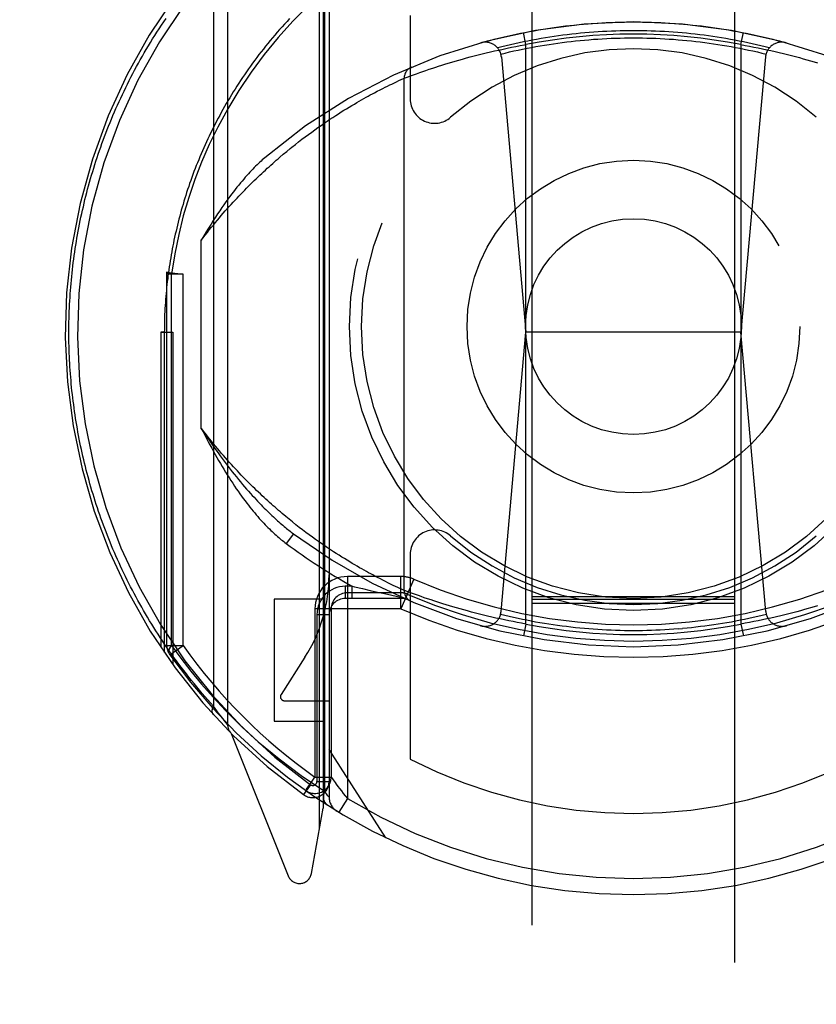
# Model space of a CAD drawing. Header units: inches. Extents: x 0 to 215, y 0 to 139.
# Tile 16 of 91: x 60.642 to 61.623, y 36.666 to 37.879. Entities that reach past the tile are written whole.
import ezdxf

# ---------------------------------------------------------------- set-up
doc = ezdxf.new("R2010")
doc.units = ezdxf.units.IN
doc.header["$LTSCALE"] = 11.835443
doc.header["$MEASUREMENT"] = 0
doc.linetypes.add('HIDDEN', pattern=[0.2, 0.1, -0.1])
doc.layers.get('0').update_dxf_attribs({"linetype": 'CONTINUOUS'})
doc.layers.add('DEFAULT_2', color=8, linetype='HIDDEN')
doc.layers.add('DIMENSIONS', color=7, linetype='CONTINUOUS')
doc.styles.get("Standard").update_dxf_attribs({"font": 'arial.ttf'})
doc.dimstyles.new('DIMSTYLE_1', dxfattribs={"dimtxt": 0.949367, "dimasz": 1.265823, "dimexe": 0.09, "dimexo": 0.07, "dimgap": 0.0375, "dimtad": 0, "dimtih": 1, "dimtoh": 1, "dimzin": 4, "dimdsep": 46, "dimtxsty": 'Standard', "dimblk": '_FILLED', "dimblk1": '_FILLED', "dimblk2": '_FILLED', "dimcen": 0.09, "dimazin": 1, "dimtfac": 1, "dimtofl": 0, "dimtmove": 0, "dimatfit": 3, "dimldrblk": '_FILLED', "dimfxl": 1, "dimtolj": 1, "dimtzin": 4, "dimarcsym": 0})

# ---------------------------------------------------------------- blocks, each defined once
blk = doc.blocks.new('_FILLED')
at = {"color": 0, "linetype": 'ByBlock'}
blk.add_solid([(0, 0), (-1, 0.2), (-1, -0.2)], dxfattribs=at)
blk = doc.blocks.new('*D13')
at = {"layer": 'DIMENSIONS', "color": 2, "linetype": 'Continuous'}
for p, q in [((60.5856, 79.2462), (58.1561, 79.2462)), ((64.2106, 79.2462), (66.7423, 79.2462))]:
    blk.add_line(p, q, dxfattribs=at)
at = {"layer": 'DIMENSIONS', "color": 2, "linetype": 'Continuous', "xscale": 1.2658227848, "yscale": 1.2658227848, "zscale": 1.2658227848}
blk.add_blockref('_FILLED', (60.5856, 79.2462), dxfattribs=at)
at = {"layer": 'DIMENSIONS', "color": 2, "linetype": 'Continuous', "xscale": 1.2658227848, "yscale": 1.2658227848, "zscale": 1.2658227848, "rotation": 180}
blk.add_blockref('_FILLED', (64.2106, 79.2462), dxfattribs=at)
at = {"layer": 'DIMENSIONS', "color": 2, "linetype": 'Continuous', "insert": (57.6814, 79.7209), "char_height": 0.94937, "width": 2.579879, "attachment_point": 3, "line_spacing_factor": 0.9}
blk.add_mtext('3.63', dxfattribs=at)

msp = doc.modelspace()

# ---------------------------------------------------------------- linework, layer by layer
at = {"layer": 'DEFAULT_2', "color": 8, "linetype": 'HIDDEN'}
for p, q in [((61.2731, 66.3518), (61.2731, 34.35)), ((61.5231, 34.35), (61.5231, 66.3518)), ((60.8981, 37.9777), (60.8981, 37.0103)), ((60.8806, 37.9547), (60.8806, 37.0333)), ((61.0156, 37.9239), (61.0156, 36.9077)), ((61.0231, 37.9241), (61.0231, 36.921)), ((61.0112, 36.8828), (61.0112, 37.9163)), ((61.0173, 37.9142), (61.0173, 36.9284)), ((61.1231, 37.8844), (61.1231, 37.7816)), ((61.2656, 37.8486), (61.2627, 37.8633)), ((61.5306, 37.8486), (61.5335, 37.8633)), ((61.2067, 37.8359), (61.2117, 37.8371)), ((61.2117, 37.8371), (61.2167, 37.8384)), ((61.2167, 37.8384), (61.2218, 37.8396)), ((61.2218, 37.8396), (61.227, 37.8408)), ((61.227, 37.8408), (61.2322, 37.8419)), ((61.2322, 37.8419), (61.2374, 37.8431)), ((61.2374, 37.8431), (61.2427, 37.8442)), ((61.2427, 37.8442), (61.248, 37.8452)), ((61.248, 37.8452), (61.2533, 37.8463)), ((61.2533, 37.8463), (61.2586, 37.8473)), ((61.2656, 37.1344), (61.2656, 37.8486)), ((61.5306, 37.8486), (61.5359, 37.8476)), ((61.5306, 37.8486), (61.5306, 37.1344)), ((61.5359, 37.8476), (61.5412, 37.8466)), ((61.5412, 37.8466), (61.5465, 37.8456)), ((61.5465, 37.8456), (61.5518, 37.8445)), ((61.5518, 37.8445), (61.5571, 37.8434)), ((61.5571, 37.8434), (61.5623, 37.8423)), ((61.5623, 37.8423), (61.5675, 37.8412)), ((61.5675, 37.8412), (61.5727, 37.84)), ((61.5727, 37.84), (61.5778, 37.8388)), ((61.5778, 37.8388), (61.5829, 37.8375)), ((61.5829, 37.8375), (61.5879, 37.8363)), ((61.1659, 37.8244), (61.17, 37.8257)), ((61.17, 37.8257), (61.1742, 37.8269)), ((61.1742, 37.8269), (61.1785, 37.8282)), ((61.1785, 37.8282), (61.183, 37.8295)), ((61.183, 37.8295), (61.1875, 37.8308)), ((61.1875, 37.8308), (61.1922, 37.8321)), ((61.1922, 37.8321), (61.1969, 37.8334)), ((61.1969, 37.8334), (61.2018, 37.8346)), ((61.2018, 37.8346), (61.2067, 37.8359)), ((61.2355, 37.8333), (61.2656, 37.494)), ((61.5608, 37.8333), (61.5306, 37.494)), ((61.5879, 37.8363), (61.5928, 37.8351)), ((61.5928, 37.8351), (61.5977, 37.8338)), ((61.5977, 37.8338), (61.6025, 37.8325)), ((61.6025, 37.8325), (61.6072, 37.8312)), ((61.6072, 37.8312), (61.6118, 37.8299)), ((61.6118, 37.8299), (61.6163, 37.8287)), ((61.6163, 37.8287), (61.6206, 37.8274)), ((61.6206, 37.8274), (61.6249, 37.8261)), ((61.1309, 37.8127), (61.1349, 37.8142)), ((61.1349, 37.8142), (61.1385, 37.8154)), ((61.1385, 37.8154), (61.1424, 37.8168)), ((61.1424, 37.8168), (61.1465, 37.8182)), ((61.1465, 37.8182), (61.151, 37.8197)), ((61.151, 37.8197), (61.1545, 37.8208)), ((61.1545, 37.8208), (61.1581, 37.822)), ((61.1581, 37.822), (61.162, 37.8232)), ((61.162, 37.8232), (61.1659, 37.8244)), ((61.1004, 37.8), (61.1035, 37.8015)), ((61.1035, 37.8015), (61.1062, 37.8028)), ((61.1062, 37.8028), (61.1092, 37.8042)), ((61.1092, 37.8042), (61.112, 37.8055)), ((61.112, 37.8055), (61.1147, 37.8067)), ((61.1147, 37.8067), (61.1155, 37.8071)), ((61.1156, 37.8071), (61.1158, 37.8072)), ((61.1156, 37.1759), (61.1156, 37.8071)), ((61.1158, 37.8072), (61.1191, 37.8084)), ((61.1191, 37.8084), (61.1226, 37.8097)), ((61.1226, 37.8097), (61.126, 37.811)), ((61.126, 37.811), (61.1273, 37.8115)), ((61.1273, 37.8115), (61.1309, 37.8127)), ((61.0765, 37.7878), (61.079, 37.7892)), ((61.079, 37.7892), (61.0825, 37.791)), ((61.0825, 37.791), (61.0859, 37.7928)), ((61.0859, 37.7928), (61.0892, 37.7945)), ((61.0892, 37.7945), (61.0923, 37.796)), ((61.0923, 37.796), (61.0951, 37.7974)), ((61.0951, 37.7974), (61.0979, 37.7988)), ((61.0979, 37.7988), (61.1004, 37.8)), ((61.0542, 37.7753), (61.0572, 37.7771)), ((61.0572, 37.7771), (61.0601, 37.7788)), ((61.0601, 37.7788), (61.063, 37.7804)), ((61.063, 37.7804), (61.0659, 37.782)), ((61.0659, 37.782), (61.0686, 37.7836)), ((61.0686, 37.7836), (61.0713, 37.785)), ((61.0713, 37.785), (61.0739, 37.7865)), ((61.0739, 37.7865), (61.0765, 37.7878)), ((61.0347, 37.7634), (61.0381, 37.7655)), ((61.0381, 37.7655), (61.0414, 37.7676)), ((61.0414, 37.7676), (61.0447, 37.7696)), ((61.0447, 37.7696), (61.0479, 37.7716)), ((61.0479, 37.7716), (61.0511, 37.7735)), ((61.0511, 37.7735), (61.0542, 37.7753)), ((61.0169, 37.7516), (61.0206, 37.7541)), ((61.0206, 37.7541), (61.0242, 37.7565)), ((61.0242, 37.7565), (61.0278, 37.7589)), ((61.0278, 37.7589), (61.0313, 37.7612)), ((61.0313, 37.7612), (61.0347, 37.7634)), ((60.9977, 37.7379), (61.0017, 37.7408)), ((61.0017, 37.7408), (61.0056, 37.7436)), ((61.0056, 37.7436), (61.0094, 37.7464)), ((61.0094, 37.7464), (61.0132, 37.749)), ((61.0132, 37.749), (61.0169, 37.7516)), ((60.9815, 37.7255), (60.9856, 37.7287)), ((60.9856, 37.7287), (60.9897, 37.7319)), ((60.9897, 37.7319), (60.9938, 37.7349)), ((60.9938, 37.7349), (60.9977, 37.7379)), ((60.9667, 37.7134), (60.971, 37.717)), ((60.9773, 37.7222), (60.9815, 37.7255)), ((60.9624, 37.7097), (60.9667, 37.7134)), ((60.8656, 37.3756), (60.8656, 37.6074)), ((60.8231, 37.5657), (60.8233, 37.5683)), ((60.8431, 37.5657), (60.8231, 37.5657)), ((60.8231, 37.1081), (60.8231, 37.5657)), ((60.8233, 37.5683), (60.8431, 37.5657)), ((60.829, 37.1081), (60.829, 37.5657)), ((60.8431, 37.1081), (60.8431, 37.5658)), ((60.8156, 37.494), (60.8306, 37.494)), ((60.82, 37.494), (60.8156, 37.494)), ((60.8156, 37.494), (60.8156, 37.1058)), ((60.82, 37.494), (60.82, 37.0993)), ((60.8306, 37.494), (60.8306, 37.0842)), ((61.235, 37.1498), (61.2656, 37.494)), ((61.5306, 37.494), (61.2656, 37.494)), ((61.5612, 37.1498), (61.5306, 37.494)), ((60.9739, 37.2636), (60.9696, 37.2671)), ((60.9781, 37.2602), (60.9739, 37.2636)), ((60.9823, 37.2569), (60.9781, 37.2602)), ((60.9864, 37.2536), (60.9823, 37.2569)), ((60.9791, 37.2458), (60.9701, 37.2337)), ((60.9905, 37.2505), (60.9864, 37.2536)), ((60.9946, 37.2474), (60.9905, 37.2505)), ((60.9986, 37.2445), (60.9946, 37.2474)), ((61.0025, 37.2416), (60.9986, 37.2445)), ((61.0064, 37.2388), (61.0025, 37.2416)), ((61.0102, 37.2361), (61.0064, 37.2388)), ((61.014, 37.2334), (61.0102, 37.2361)), ((61.0177, 37.2309), (61.014, 37.2334)), ((61.0213, 37.2284), (61.0177, 37.2309)), ((61.025, 37.226), (61.0213, 37.2284)), ((61.0285, 37.2236), (61.025, 37.226)), ((61.032, 37.2214), (61.0285, 37.2236)), ((61.0354, 37.2192), (61.032, 37.2214)), ((61.0388, 37.217), (61.0354, 37.2192)), ((61.1231, 37.2204), (61.1231, 36.9677)), ((61.0421, 37.215), (61.0388, 37.217)), ((61.0454, 37.213), (61.0421, 37.215)), ((61.0486, 37.211), (61.0454, 37.213)), ((61.0517, 37.2092), (61.0486, 37.211)), ((61.0548, 37.2073), (61.0517, 37.2092)), ((61.0578, 37.2056), (61.0548, 37.2073)), ((61.0607, 37.2039), (61.0578, 37.2056)), ((61.0636, 37.2023), (61.0607, 37.2039)), ((61.0664, 37.2007), (61.0636, 37.2023)), ((61.0691, 37.1992), (61.0664, 37.2007)), ((61.0718, 37.1977), (61.0691, 37.1992)), ((61.0744, 37.1963), (61.0718, 37.1977)), ((61.0769, 37.1949), (61.0744, 37.1963)), ((61.0794, 37.1936), (61.0769, 37.1949)), ((61.1114, 37.193), (61.0456, 37.193)), ((61.0456, 37.193), (61.0456, 36.9195)), ((61.0829, 37.1918), (61.0794, 37.1936)), ((61.0863, 37.19), (61.0829, 37.1918)), ((61.0895, 37.1884), (61.0863, 37.19)), ((61.0925, 37.1868), (61.0895, 37.1884)), ((61.0954, 37.1854), (61.0925, 37.1868)), ((61.0981, 37.1841), (61.0954, 37.1854)), ((61.105, 37.1808), (61.1021, 37.1821)), ((61.1114, 37.153), (61.1114, 37.193)), ((61.1274, 37.1897), (61.1114, 37.153)), ((61.0517, 37.181), (61.0431, 37.181)), ((61.0431, 37.181), (61.0431, 37.166)), ((61.1114, 37.173), (61.0456, 37.173)), ((61.0517, 37.181), (61.0544, 37.1804)), ((61.0517, 37.166), (61.0517, 37.181)), ((61.0544, 37.1804), (61.0642, 37.1781)), ((61.0642, 37.1781), (61.0739, 37.1758)), ((61.0739, 37.1758), (61.0828, 37.1738)), ((61.0828, 37.1738), (61.0914, 37.1719)), ((61.0914, 37.1719), (61.1002, 37.17)), ((61.1002, 37.17), (61.1127, 37.1673)), ((61.1076, 37.1796), (61.105, 37.1808)), ((61.1103, 37.1783), (61.1076, 37.1796)), ((61.1131, 37.177), (61.1103, 37.1783)), ((61.1156, 37.1759), (61.1131, 37.177)), ((61.1157, 37.1759), (61.1156, 37.1759)), ((61.1156, 37.1759), (61.1156, 37.1759)), ((61.1159, 37.1758), (61.1157, 37.1759)), ((61.1191, 37.1746), (61.1159, 37.1758)), ((61.1226, 37.1733), (61.1191, 37.1746)), ((61.126, 37.172), (61.1226, 37.1733)), ((61.1294, 37.1708), (61.126, 37.172)), ((61.1332, 37.1694), (61.1294, 37.1708)), ((61.0156, 37.1649), (60.9556, 37.1649)), ((60.9556, 37.1649), (60.9556, 37.0149)), ((61.1156, 37.166), (61.0431, 37.166)), ((61.1367, 37.1682), (61.1332, 37.1694)), ((61.1404, 37.1669), (61.1367, 37.1682)), ((61.1444, 37.1655), (61.1404, 37.1669)), ((61.1487, 37.1641), (61.1444, 37.1655)), ((61.1521, 37.1629), (61.1487, 37.1641)), ((61.1557, 37.1618), (61.1521, 37.1629)), ((61.1594, 37.1606), (61.1557, 37.1618)), ((61.1633, 37.1594), (61.1594, 37.1606)), ((61.1672, 37.1581), (61.1633, 37.1594)), ((61.1714, 37.1569), (61.1672, 37.1581)), ((61.2731, 37.1682), (61.5231, 37.1682)), ((61.2731, 37.165), (61.5231, 37.165)), ((61.2731, 37.16), (61.5231, 37.16)), ((61.1114, 37.153), (61.0056, 37.153)), ((61.0056, 37.153), (61.0056, 36.9457)), ((61.0081, 37.146), (61.0231, 37.146)), ((61.0081, 37.146), (61.0081, 36.9405)), ((61.0256, 37.153), (61.0256, 36.9457)), ((61.1756, 37.1556), (61.1714, 37.1569)), ((61.18, 37.1543), (61.1756, 37.1556)), ((61.1845, 37.1531), (61.18, 37.1543)), ((61.1891, 37.1518), (61.1845, 37.1531)), ((61.1938, 37.1505), (61.1891, 37.1518)), ((61.1986, 37.1492), (61.1938, 37.1505)), ((61.2034, 37.1479), (61.1986, 37.1492)), ((61.2084, 37.1467), (61.2034, 37.1479)), ((61.2134, 37.1454), (61.2084, 37.1467)), ((61.2184, 37.1442), (61.2134, 37.1454)), ((61.5846, 37.1459), (61.5795, 37.1446)), ((61.5896, 37.1471), (61.5846, 37.1459)), ((61.5945, 37.1484), (61.5896, 37.1471)), ((61.5993, 37.1496), (61.5945, 37.1484)), ((61.6041, 37.1509), (61.5993, 37.1496)), ((61.6087, 37.1522), (61.6041, 37.1509)), ((61.6133, 37.1535), (61.6087, 37.1522)), ((61.6163, 37.1543), (61.6133, 37.1535)), ((61.6206, 37.1556), (61.6163, 37.1543)), ((61.6249, 37.1569), (61.6206, 37.1556)), ((61.2236, 37.143), (61.2184, 37.1442)), ((61.2287, 37.1418), (61.2236, 37.143)), ((61.2339, 37.1407), (61.2287, 37.1418)), ((61.2392, 37.1396), (61.2339, 37.1407)), ((61.2444, 37.1385), (61.2392, 37.1396)), ((61.2497, 37.1374), (61.2444, 37.1385)), ((61.255, 37.1364), (61.2497, 37.1374)), ((61.2603, 37.1354), (61.255, 37.1364)), ((61.2656, 37.1344), (61.2603, 37.1354)), ((61.2656, 37.1344), (61.2627, 37.1197)), ((61.5359, 37.1354), (61.5306, 37.1344)), ((61.5306, 37.1344), (61.5335, 37.1197)), ((61.5412, 37.1364), (61.5359, 37.1354)), ((61.5465, 37.1374), (61.5412, 37.1364)), ((61.5518, 37.1385), (61.5465, 37.1374)), ((61.5571, 37.1396), (61.5518, 37.1385)), ((61.5623, 37.1407), (61.5571, 37.1396)), ((61.5675, 37.1418), (61.5623, 37.1407)), ((61.5727, 37.143), (61.5675, 37.1418)), ((61.4532, 37.1284), (61.4587, 37.1288)), ((60.8231, 37.1081), (60.8431, 37.1081)), ((60.8268, 37.0965), (60.8431, 37.1081)), ((60.9934, 37.0935), (60.9639, 37.0476)), ((60.9681, 37.0399), (61.0231, 37.0399)), ((60.8828, 37.0303), (60.8806, 37.0333)), ((60.8848, 37.0276), (60.8828, 37.0303)), ((60.8866, 37.0251), (60.8848, 37.0276)), ((60.8887, 37.0223), (60.8866, 37.0251)), ((60.8906, 37.0199), (60.8887, 37.0223)), ((60.8925, 37.0174), (60.8906, 37.0199)), ((60.8944, 37.015), (60.8925, 37.0174)), ((60.8962, 37.0127), (60.8944, 37.015)), ((60.898, 37.0105), (60.8962, 37.0127)), ((60.9556, 37.0149), (61.0156, 37.0149)), ((60.8981, 37.0103), (60.898, 37.0105)), ((60.9025, 36.9997), (60.9727, 36.8242)), ((61.0931, 36.8709), (61.0231, 36.9799)), ((60.9952, 36.931), (61.0022, 36.9409)), ((61.0056, 36.9457), (61.0256, 36.9457)), ((61.0081, 36.9405), (61.0231, 36.9405)), ((61.028, 36.9424), (61.0305, 36.939)), ((61.0002, 36.9364), (60.9915, 36.9242)), ((60.9941, 36.9294), (60.9986, 36.9262)), ((61.0199, 36.925), (61.0173, 36.9284)), ((61.0217, 36.9228), (61.0199, 36.925)), ((61.0228, 36.9214), (61.0217, 36.9228)), ((61.0456, 36.9195), (61.0353, 36.9024)), ((61.0014, 36.8271), (61.0156, 36.9077))]:
    msp.add_line(p, q, dxfattribs=at)
for points in [[(61.0173, 37.9142), (60.9975, 37.8962), (60.9785, 37.8773), (60.9604, 37.8573), (60.9432, 37.8364), (60.9269, 37.8145), (60.9118, 37.7921), (60.8982, 37.7696), (60.8859, 37.747)], [(60.7025, 37.494), (60.7025, 37.4983), (60.7026, 37.5026), (60.7026, 37.5069), (60.7027, 37.5111), (60.7029, 37.5154), (60.703, 37.5197), (60.7032, 37.524), (60.7034, 37.5283), (60.7036, 37.5326), (60.7039, 37.5369), (60.7042, 37.5412), (60.7045, 37.5455), (60.7048, 37.5498), (60.7052, 37.5541), (60.7056, 37.5584), (60.706, 37.5627), (60.7064, 37.567), (60.7069, 37.5713), (60.7074, 37.5756), (60.7079, 37.5799), (60.7085, 37.5842), (60.7091, 37.5885), (60.7097, 37.5928), (60.7103, 37.5971), (60.711, 37.6014), (60.7117, 37.6057), (60.7124, 37.61), (60.7132, 37.6143), (60.714, 37.6186), (60.7148, 37.6229), (60.7156, 37.6273), (60.7165, 37.6316), (60.7174, 37.6359), (60.7183, 37.6402), (60.7193, 37.6445), (60.7203, 37.6488), (60.7213, 37.6531), (60.7223, 37.6575), (60.7234, 37.6618), (60.7245, 37.6661), (60.7256, 37.6704), (60.7268, 37.6747), (60.728, 37.679), (60.7292, 37.6834), (60.7305, 37.6877), (60.7318, 37.692), (60.7331, 37.6963), (60.7344, 37.7007), (60.7358, 37.705), (60.7372, 37.7093), (60.7387, 37.7136), (60.7402, 37.718), (60.7417, 37.7223), (60.7432, 37.7266), (60.7448, 37.7309), (60.7464, 37.7352), (60.7481, 37.7396), (60.7497, 37.7439), (60.7514, 37.7482), (60.7532, 37.7525), (60.755, 37.7568), (60.7568, 37.7612), (60.7586, 37.7655), (60.7605, 37.7698), (60.7624, 37.7741), (60.7644, 37.7784), (60.7663, 37.7827), (60.7684, 37.787), (60.7704, 37.7913), (60.7725, 37.7956), (60.7746, 37.7999), (60.7768, 37.8042), (60.779, 37.8085), (60.7812, 37.8128), (60.7835, 37.8171), (60.7858, 37.8214), (60.7882, 37.8256), (60.7905, 37.8299), (60.793, 37.8342), (60.7954, 37.8385), (60.7979, 37.8427), (60.8005, 37.847), (60.803, 37.8512), (60.8057, 37.8555), (60.8083, 37.8597), (60.811, 37.8639), (60.8137, 37.8681), (60.8165, 37.8724), (60.8193, 37.8766), (60.8222, 37.8808)], [(60.9744, 37.8806), (60.9713, 37.8772), (60.9682, 37.8739), (60.9651, 37.8705), (60.9621, 37.8671), (60.9592, 37.8637), (60.9562, 37.8603), (60.9533, 37.8569), (60.9505, 37.8535), (60.9476, 37.85), (60.9448, 37.8466), (60.9421, 37.8431), (60.9394, 37.8396), (60.9367, 37.8362), (60.934, 37.8327), (60.9314, 37.8292), (60.9288, 37.8257), (60.9263, 37.8221), (60.9238, 37.8186), (60.9213, 37.8151), (60.9189, 37.8115), (60.9165, 37.808), (60.9141, 37.8044), (60.9118, 37.8009), (60.9095, 37.7973), (60.9072, 37.7937), (60.905, 37.7902), (60.9028, 37.7866), (60.9006, 37.783), (60.8985, 37.7794), (60.8964, 37.7758), (60.8943, 37.7722), (60.8923, 37.7686), (60.8902, 37.765), (60.8883, 37.7613), (60.8863, 37.7577), (60.8844, 37.7541), (60.8826, 37.7505), (60.8807, 37.7468), (60.8789, 37.7432), (60.8771, 37.7396), (60.8754, 37.7359), (60.8736, 37.7323), (60.8719, 37.7286), (60.8703, 37.725), (60.8686, 37.7213), (60.867, 37.7177), (60.8655, 37.714), (60.8639, 37.7104), (60.8624, 37.7067), (60.8609, 37.703), (60.8595, 37.6994), (60.858, 37.6957), (60.8566, 37.6921), (60.8553, 37.6884), (60.8539, 37.6847), (60.8526, 37.6811), (60.8513, 37.6774), (60.8501, 37.6737), (60.8488, 37.6701), (60.8476, 37.6664), (60.8465, 37.6627), (60.8453, 37.6591), (60.8442, 37.6554), (60.8431, 37.6517), (60.842, 37.6481), (60.841, 37.6444), (60.84, 37.6407), (60.839, 37.6371), (60.838, 37.6334), (60.8371, 37.6297), (60.8362, 37.6261), (60.8353, 37.6224), (60.8345, 37.6187), (60.8336, 37.615), (60.8328, 37.6114), (60.832, 37.6077), (60.8313, 37.604), (60.8306, 37.6004), (60.8299, 37.5967), (60.8292, 37.593), (60.8285, 37.5894), (60.8279, 37.5857), (60.8273, 37.582), (60.8267, 37.5784), (60.8262, 37.5747), (60.8256, 37.571), (60.8251, 37.5674), (60.8246, 37.5637), (60.8242, 37.56), (60.8237, 37.5564), (60.8233, 37.5527), (60.8229, 37.549), (60.8226, 37.5454), (60.8222, 37.5417), (60.8219, 37.538), (60.8216, 37.5344), (60.8214, 37.5307), (60.8211, 37.527), (60.8209, 37.5234), (60.8207, 37.5197), (60.8205, 37.516), (60.8204, 37.5124), (60.8203, 37.5087), (60.8202, 37.505), (60.8201, 37.5013), (60.8201, 37.4976), (60.82, 37.494)], [(61.2102, 37.8508), (61.2156, 37.8523), (61.221, 37.8537), (61.2264, 37.8551), (61.2318, 37.8565), (61.2373, 37.8578), (61.2427, 37.859), (61.2482, 37.8602), (61.2537, 37.8614), (61.2591, 37.8626), (61.2646, 37.8636), (61.2701, 37.8647), (61.2756, 37.8657), (61.2812, 37.8667), (61.2867, 37.8676), (61.2922, 37.8684), (61.2977, 37.8693), (61.3033, 37.87), (61.3088, 37.8708), (61.3144, 37.8715), (61.3199, 37.8721), (61.3255, 37.8727), (61.3311, 37.8733), (61.3366, 37.8738), (61.3422, 37.8743), (61.3478, 37.8747), (61.3534, 37.8751), (61.359, 37.8754), (61.3646, 37.8757), (61.3702, 37.8759), (61.3757, 37.8761), (61.3813, 37.8763), (61.3869, 37.8764), (61.3925, 37.8765), (61.3981, 37.8765), (61.4037, 37.8765), (61.4093, 37.8764), (61.4149, 37.8763), (61.4205, 37.8761), (61.4261, 37.8759), (61.4317, 37.8757), (61.4373, 37.8754), (61.4429, 37.8751), (61.4485, 37.8747), (61.454, 37.8743), (61.4596, 37.8738), (61.4652, 37.8733), (61.4708, 37.8727), (61.4763, 37.8721), (61.4819, 37.8715), (61.4874, 37.8708), (61.493, 37.87), (61.4985, 37.8693), (61.5041, 37.8684), (61.5096, 37.8676), (61.5151, 37.8667), (61.5206, 37.8657), (61.5261, 37.8647), (61.5316, 37.8636), (61.5371, 37.8626), (61.5426, 37.8614), (61.5481, 37.8602), (61.5535, 37.859), (61.559, 37.8578), (61.5644, 37.8565), (61.5699, 37.8551), (61.5753, 37.8537), (61.5807, 37.8523), (61.5861, 37.8508)], [(61.5655, 37.8445), (61.5602, 37.8458), (61.5549, 37.8471), (61.5496, 37.8484), (61.5442, 37.8496), (61.5389, 37.8508), (61.5335, 37.8519), (61.5282, 37.853), (61.5228, 37.854), (61.5175, 37.855), (61.5121, 37.856), (61.5067, 37.8569), (61.5013, 37.8577), (61.4959, 37.8585), (61.4905, 37.8593), (61.4851, 37.86), (61.4797, 37.8607), (61.4743, 37.8614), (61.4689, 37.862), (61.4634, 37.8625), (61.458, 37.863), (61.4526, 37.8635), (61.4471, 37.8639), (61.4417, 37.8643), (61.4363, 37.8646), (61.4308, 37.8649), (61.4254, 37.8652), (61.4199, 37.8653), (61.4145, 37.8655), (61.409, 37.8656), (61.4036, 37.8657), (61.3981, 37.8657), (61.3927, 37.8657), (61.3872, 37.8656), (61.3818, 37.8655), (61.3763, 37.8653), (61.3709, 37.8652), (61.3654, 37.8649), (61.36, 37.8646), (61.3546, 37.8643), (61.3491, 37.8639), (61.3437, 37.8635), (61.3383, 37.863), (61.3328, 37.8625), (61.3274, 37.862), (61.322, 37.8614), (61.3166, 37.8607), (61.3112, 37.86), (61.3058, 37.8593), (61.3004, 37.8585), (61.295, 37.8577), (61.2896, 37.8569), (61.2842, 37.856), (61.2788, 37.855), (61.2734, 37.854), (61.2681, 37.853), (61.2627, 37.8519), (61.2574, 37.8508), (61.252, 37.8496), (61.2467, 37.8484), (61.2414, 37.8471), (61.2361, 37.8458), (61.2308, 37.8445)], [(61.2348, 37.8369), (61.2401, 37.8382), (61.2455, 37.8395), (61.2509, 37.8407), (61.2562, 37.8419), (61.2616, 37.843), (61.267, 37.8441), (61.2724, 37.8451), (61.2778, 37.8461), (61.2832, 37.8471), (61.2886, 37.848), (61.2941, 37.8488), (61.2995, 37.8497), (61.305, 37.8504), (61.3104, 37.8512), (61.3159, 37.8519), (61.3213, 37.8525), (61.3268, 37.8531), (61.3323, 37.8537), (61.3377, 37.8542), (61.3432, 37.8546), (61.3487, 37.8551), (61.3542, 37.8554), (61.3597, 37.8558), (61.3652, 37.8561), (61.3706, 37.8563), (61.3761, 37.8565), (61.3816, 37.8567), (61.3871, 37.8568), (61.3926, 37.8568), (61.3981, 37.8569)], [(61.3981, 37.8569), (61.4036, 37.8568), (61.4091, 37.8568), (61.4146, 37.8567), (61.4201, 37.8565), (61.4256, 37.8563), (61.4311, 37.8561), (61.4366, 37.8558), (61.4421, 37.8554), (61.4476, 37.8551), (61.4531, 37.8546), (61.4585, 37.8542), (61.464, 37.8537), (61.4695, 37.8531), (61.4749, 37.8525), (61.4804, 37.8519), (61.4859, 37.8512), (61.4913, 37.8504), (61.4967, 37.8497), (61.5022, 37.8488), (61.5076, 37.848), (61.513, 37.8471), (61.5185, 37.8461), (61.5239, 37.8451), (61.5293, 37.8441), (61.5346, 37.843), (61.54, 37.8419), (61.5454, 37.8407), (61.5508, 37.8395), (61.5561, 37.8382), (61.5615, 37.8369)], [(61.2586, 37.8473), (61.2639, 37.8482), (61.2656, 37.8486)], [(61.1155, 37.8071), (61.1156, 37.8071), (61.1156, 37.8071)], [(60.8859, 37.747), (60.8755, 37.7255), (60.866, 37.7038), (60.8576, 37.6822), (60.8502, 37.6602), (60.8435, 37.6377), (60.8378, 37.6146), (60.8329, 37.5905), (60.829, 37.5657)], [(60.971, 37.717), (60.9752, 37.7205), (60.9773, 37.7222)], [(60.8656, 37.6074), (60.8681, 37.6106), (60.8706, 37.6138), (60.8731, 37.617), (60.8755, 37.6201), (60.878, 37.6231), (60.8805, 37.6262), (60.8829, 37.6291), (60.8854, 37.6321), (60.8879, 37.635), (60.8903, 37.6378), (60.8927, 37.6407), (60.8952, 37.6435), (60.8976, 37.6462), (60.9, 37.6489), (60.9025, 37.6516), (60.9049, 37.6542), (60.9073, 37.6568), (60.9097, 37.6594), (60.912, 37.6619), (60.9144, 37.6644), (60.9168, 37.6669), (60.9192, 37.6693), (60.9215, 37.6717), (60.9239, 37.6741), (60.9262, 37.6764), (60.9285, 37.6787), (60.9309, 37.681), (60.9332, 37.6832), (60.9355, 37.6855), (60.9378, 37.6876), (60.9401, 37.6898), (60.9423, 37.6919), (60.9446, 37.694), (60.9469, 37.6961), (60.9491, 37.6981), (60.9513, 37.7001), (60.9536, 37.7021), (60.9558, 37.704), (60.958, 37.706), (60.9602, 37.7079), (60.9624, 37.7097)], [(60.9438, 37.709), (60.9423, 37.7077), (60.9408, 37.7064), (60.9392, 37.705), (60.9376, 37.7035), (60.936, 37.702), (60.9343, 37.7004), (60.9326, 37.6987), (60.9309, 37.697), (60.9292, 37.6952), (60.9274, 37.6933), (60.9255, 37.6914), (60.9237, 37.6894), (60.9218, 37.6873), (60.9198, 37.6851), (60.9179, 37.6828), (60.9159, 37.6804), (60.9138, 37.678), (60.9117, 37.6754), (60.9096, 37.6728), (60.9074, 37.6701), (60.9052, 37.6672), (60.903, 37.6642), (60.9007, 37.6612), (60.8983, 37.6579), (60.8959, 37.6546), (60.8935, 37.6512), (60.891, 37.6476), (60.8884, 37.6438), (60.8858, 37.6399), (60.8832, 37.6358), (60.8804, 37.6316), (60.8776, 37.6272), (60.8747, 37.6225), (60.8718, 37.6177), (60.8688, 37.6127), (60.8656, 37.6074)], [(60.829, 37.5657), (60.8273, 37.5662), (60.8258, 37.5666), (60.8247, 37.5671), (60.8239, 37.5675), (60.8234, 37.568), (60.8233, 37.5683)], [(60.8806, 37.0333), (60.877, 37.0372), (60.8736, 37.0412), (60.8701, 37.0451), (60.8667, 37.049), (60.8634, 37.053), (60.86, 37.057), (60.8568, 37.061), (60.8535, 37.065), (60.8503, 37.069), (60.8472, 37.073), (60.8441, 37.077), (60.841, 37.0811), (60.8379, 37.0851), (60.8349, 37.0892), (60.832, 37.0932), (60.8291, 37.0973), (60.8262, 37.1014), (60.8233, 37.1055), (60.8205, 37.1096), (60.8178, 37.1137), (60.815, 37.1178), (60.8124, 37.122), (60.8097, 37.1261), (60.8071, 37.1302), (60.8045, 37.1344), (60.802, 37.1385), (60.7995, 37.1427), (60.797, 37.1469), (60.7946, 37.151), (60.7922, 37.1552), (60.7898, 37.1594), (60.7875, 37.1636), (60.7852, 37.1677), (60.783, 37.1719), (60.7807, 37.1761), (60.7786, 37.1803), (60.7764, 37.1845), (60.7743, 37.1887), (60.7722, 37.193), (60.7702, 37.1972), (60.7682, 37.2014), (60.7662, 37.2056), (60.7643, 37.2098), (60.7623, 37.214), (60.7605, 37.2183), (60.7586, 37.2225), (60.7568, 37.2267), (60.755, 37.2309), (60.7533, 37.2352), (60.7516, 37.2394), (60.7499, 37.2436), (60.7483, 37.2479), (60.7466, 37.2521), (60.7451, 37.2564), (60.7435, 37.2606), (60.742, 37.2648), (60.7405, 37.2691), (60.739, 37.2733), (60.7376, 37.2776), (60.7362, 37.2818), (60.7349, 37.286), (60.7335, 37.2903), (60.7322, 37.2945), (60.7309, 37.2988), (60.7297, 37.303), (60.7285, 37.3073), (60.7273, 37.3115), (60.7261, 37.3157), (60.725, 37.32), (60.7239, 37.3242), (60.7228, 37.3285), (60.7218, 37.3327), (60.7208, 37.337), (60.7198, 37.3412), (60.7188, 37.3454), (60.7179, 37.3497), (60.717, 37.3539), (60.7161, 37.3582), (60.7153, 37.3624), (60.7145, 37.3667), (60.7137, 37.3709), (60.7129, 37.3751), (60.7122, 37.3794), (60.7115, 37.3836), (60.7108, 37.3879), (60.7101, 37.3921), (60.7095, 37.3963), (60.7089, 37.4006), (60.7084, 37.4048), (60.7078, 37.4091), (60.7073, 37.4133), (60.7068, 37.4175), (60.7063, 37.4218), (60.7059, 37.426), (60.7055, 37.4303), (60.7051, 37.4345), (60.7048, 37.4387), (60.7044, 37.443), (60.7041, 37.4472), (60.7038, 37.4515), (60.7036, 37.4557), (60.7034, 37.46), (60.7032, 37.4642), (60.703, 37.4684), (60.7029, 37.4727), (60.7027, 37.477), (60.7026, 37.4812), (60.7026, 37.4855), (60.7025, 37.4897), (60.7025, 37.494)], [(60.9696, 37.2671), (60.9653, 37.2708), (60.9631, 37.2726), (60.9609, 37.2745), (60.9587, 37.2764), (60.9565, 37.2783), (60.9543, 37.2803), (60.9521, 37.2822), (60.9498, 37.2843), (60.9475, 37.2863), (60.9453, 37.2884), (60.943, 37.2905), (60.9407, 37.2926), (60.9384, 37.2947), (60.9361, 37.2969), (60.9338, 37.2992), (60.9315, 37.3014), (60.9291, 37.3037), (60.9268, 37.306), (60.9244, 37.3083), (60.9221, 37.3107), (60.9197, 37.3131), (60.9173, 37.3156), (60.9149, 37.3181), (60.9125, 37.3206), (60.9101, 37.3231), (60.9077, 37.3257), (60.9053, 37.3283), (60.9028, 37.331), (60.9004, 37.3337), (60.8979, 37.3364), (60.8955, 37.3392), (60.893, 37.342), (60.8906, 37.3448), (60.8881, 37.3477), (60.8856, 37.3507), (60.8831, 37.3536), (60.8806, 37.3566), (60.8782, 37.3597), (60.8757, 37.3628), (60.8732, 37.3659), (60.8707, 37.3691), (60.8681, 37.3723), (60.8656, 37.3756)], [(60.8656, 37.3756), (60.8682, 37.3716), (60.8708, 37.3677), (60.8734, 37.3638), (60.876, 37.36), (60.8786, 37.3563), (60.8812, 37.3526), (60.8837, 37.349), (60.8863, 37.3454), (60.8888, 37.3419), (60.8913, 37.3385), (60.8938, 37.3351), (60.8964, 37.3318), (60.8989, 37.3285), (60.9013, 37.3253), (60.9038, 37.3221), (60.9063, 37.319)], [(60.8656, 37.3756), (60.8678, 37.3714), (60.8699, 37.3672), (60.8721, 37.3631), (60.8742, 37.359), (60.8763, 37.3551), (60.8785, 37.3511), (60.8806, 37.3472), (60.8827, 37.3434), (60.8849, 37.3397), (60.887, 37.336), (60.8891, 37.3323), (60.8913, 37.3287), (60.8934, 37.3252), (60.8955, 37.3217), (60.8977, 37.3183), (60.8998, 37.3149)], [(60.9063, 37.319), (60.9089, 37.3157), (60.9115, 37.3126), (60.9141, 37.3095), (60.9166, 37.3065), (60.919, 37.3036), (60.9214, 37.3008), (60.9238, 37.2981), (60.9261, 37.2955), (60.9284, 37.293), (60.9306, 37.2906), (60.9328, 37.2882), (60.935, 37.2859), (60.9371, 37.2837), (60.9392, 37.2815), (60.9412, 37.2794), (60.9432, 37.2774), (60.9452, 37.2754), (60.9471, 37.2735), (60.949, 37.2717), (60.9508, 37.2699), (60.9527, 37.2682), (60.9544, 37.2665), (60.9562, 37.2649), (60.9579, 37.2633), (60.9596, 37.2618), (60.9613, 37.2603), (60.9629, 37.2589), (60.9645, 37.2575), (60.9661, 37.2561), (60.9677, 37.2548), (60.9692, 37.2536), (60.9707, 37.2523), (60.9722, 37.2511), (60.9736, 37.25), (60.975, 37.2489), (60.9764, 37.2478), (60.9778, 37.2468), (60.9791, 37.2458)], [(60.8998, 37.3149), (60.9021, 37.3113), (60.9044, 37.3079), (60.9066, 37.3045), (60.9088, 37.3012), (60.911, 37.2981), (60.9132, 37.295), (60.9153, 37.292), (60.9174, 37.2891), (60.9195, 37.2863), (60.9216, 37.2836), (60.9236, 37.281), (60.9256, 37.2784), (60.9276, 37.276), (60.9295, 37.2736), (60.9314, 37.2713), (60.9334, 37.269), (60.9352, 37.2668), (60.9371, 37.2647), (60.9389, 37.2626), (60.9408, 37.2606), (60.9426, 37.2587), (60.9443, 37.2568), (60.9461, 37.255), (60.9478, 37.2533), (60.9496, 37.2516), (60.9513, 37.2499), (60.9529, 37.2483), (60.9546, 37.2467), (60.9562, 37.2452), (60.9579, 37.2438), (60.9595, 37.2424), (60.961, 37.241), (60.9626, 37.2397), (60.9642, 37.2384), (60.9657, 37.2372), (60.9672, 37.236), (60.9687, 37.2348), (60.9701, 37.2337)], [(61.1021, 37.1821), (61.0989, 37.1837), (61.0981, 37.1841)], [(61.3981, 37.1261), (61.3926, 37.1262), (61.3871, 37.1262), (61.3816, 37.1263), (61.3761, 37.1265), (61.3706, 37.1267), (61.3651, 37.1269), (61.3596, 37.1272), (61.3541, 37.1276), (61.3486, 37.128), (61.3431, 37.1284), (61.3376, 37.1288), (61.3321, 37.1294), (61.3266, 37.1299), (61.3211, 37.1305), (61.3156, 37.1312), (61.3102, 37.1319), (61.3047, 37.1326), (61.2992, 37.1334), (61.2938, 37.1342), (61.2884, 37.1351), (61.2829, 37.136), (61.2775, 37.1369), (61.2721, 37.1379), (61.2667, 37.139), (61.2612, 37.1401), (61.2559, 37.1412), (61.2505, 37.1424), (61.2451, 37.1436), (61.2397, 37.1448), (61.2344, 37.1462)], [(61.5619, 37.1462), (61.5565, 37.1448), (61.5512, 37.1436), (61.5458, 37.1424), (61.5404, 37.1412), (61.535, 37.1401), (61.5296, 37.139), (61.5242, 37.1379), (61.5188, 37.1369), (61.5133, 37.136), (61.5079, 37.1351), (61.5025, 37.1342), (61.497, 37.1334), (61.4916, 37.1326), (61.4861, 37.1319), (61.4806, 37.1312), (61.4751, 37.1305), (61.4697, 37.1299), (61.4642, 37.1294), (61.4587, 37.1288)], [(61.5795, 37.1446), (61.5744, 37.1434), (61.5727, 37.143)], [(61.4532, 37.1284), (61.4477, 37.128), (61.4422, 37.1276), (61.4367, 37.1272), (61.4312, 37.1269), (61.4257, 37.1267), (61.4202, 37.1265), (61.4147, 37.1263), (61.4092, 37.1262), (61.4036, 37.1262), (61.3981, 37.1261)], [(60.8268, 37.0965), (60.8261, 37.098), (60.8258, 37.0997), (60.826, 37.1016), (60.8266, 37.1037), (60.8276, 37.1058), (60.829, 37.1081)], [(60.829, 37.1081), (60.8404, 37.0924), (60.8527, 37.0765), (60.866, 37.0604), (60.8803, 37.0441), (60.8956, 37.0279), (60.9119, 37.0116)], [(60.8806, 37.0333), (60.8804, 37.0331), (60.8803, 37.0328), (60.8802, 37.0326), (60.88, 37.0323), (60.8799, 37.0321), (60.8798, 37.0318), (60.8797, 37.0316), (60.8796, 37.0313), (60.8795, 37.0311), (60.8794, 37.0308), (60.8793, 37.0306), (60.8793, 37.0303), (60.8792, 37.0301), (60.8791, 37.0299), (60.8791, 37.0296), (60.879, 37.0294), (60.8789, 37.0292), (60.8789, 37.0289), (60.8789, 37.0287), (60.8788, 37.0285), (60.8788, 37.0282), (60.8788, 37.028), (60.8787, 37.0278), (60.8787, 37.0276), (60.8787, 37.0273), (60.8787, 37.0271), (60.8787, 37.0269), (60.8787, 37.0267), (60.8787, 37.0265), (60.8788, 37.0263), (60.8788, 37.0261), (60.8788, 37.0259), (60.8789, 37.0257), (60.8789, 37.0255), (60.8789, 37.0253), (60.879, 37.0251), (60.8791, 37.025), (60.8791, 37.0248), (60.8792, 37.0246), (60.8793, 37.0244), (60.8794, 37.0243), (60.8794, 37.0241), (60.8795, 37.024), (60.8796, 37.0238), (60.8797, 37.0237), (60.8798, 37.0235), (60.8799, 37.0234), (60.8801, 37.0232)], [(60.8981, 37.0103), (60.8981, 37.0103), (60.8981, 37.0103)], [(60.9119, 37.0116), (60.9359, 36.9894), (60.9615, 36.9682), (60.9886, 36.9478), (61.0173, 36.9284)], [(61.0022, 36.9409), (61.0039, 36.9433), (61.0056, 36.9457)], [(61.0256, 36.9457), (61.0257, 36.9456), (61.026, 36.9452), (61.028, 36.9424)], [(60.9941, 36.9294), (60.9942, 36.9295), (60.9944, 36.9298), (60.9947, 36.9303), (60.9952, 36.931)], [(61.0173, 36.9284), (61.0166, 36.9257), (61.0162, 36.9231), (61.0161, 36.9206), (61.0164, 36.9182), (61.017, 36.9161), (61.0179, 36.9143), (61.0192, 36.9127), (61.0206, 36.9115)], [(61.0305, 36.939), (61.032, 36.9369), (61.0339, 36.9344), (61.0359, 36.9317), (61.0382, 36.9288), (61.0406, 36.9257), (61.0456, 36.9195)], [(61.0231, 36.921), (61.023, 36.9211), (61.0228, 36.9214)]]:
    msp.add_lwpolyline(points, dxfattribs=at)
for radius in [0.35, 0.335, 0.205, 0.133]:
    msp.add_circle((61.3981, 37.501), radius, dxfattribs=at)
for centre, radius, start, end in [((61.3981, 37.494), 0.7, 305.5126, 234.4874), ((61.3981, 37.494), 0.685, 305.5126, 234.4874), ((61.3981, 37.4915), 0.5825, 0.2464, 179.7536), ((61.3981, 37.491), 0.58, 7.6622, 172.3378), ((61.3981, 37.4915), 0.5675, 0.2497, 179.7503), ((61.3981, 37.491), 0.56, 7.6662, 172.3273), ((61.3981, 37.1765), 0.7, 49.529, 130.471), ((61.3981, 37.1765), 0.685, 78.8469, 101.1531), ((61.2155, 37.8315), 0.02, 5.0796, 105.5752), ((61.5807, 37.8315), 0.02, 74.4248, 174.9204), ((61.3981, 37.501), 0.3425, 48.8739, 131.1261), ((61.1306, 37.8071), 0.015, 112.9863, 180), ((61.1531, 37.7816), 0.03, 180, 311.1261), ((60.8431, 37.5657), 0.02, 172.3378, 180), ((61.3981, 37.8065), 0.7, 233.2319, 306.7681), ((61.1531, 37.2204), 0.03, 48.8739, 180), ((61.3981, 37.501), 0.3425, 228.8739, 311.1261), ((61.3981, 37.8065), 0.715, 233.2319, 241.0183), ((60.8351, 37.195), 0.188, 327.3208, 360), ((61.0456, 37.153), 0.04, 90, 180), ((61.1114, 37.153), 0.04, 66.5329, 90), ((61.3981, 37.8135), 0.68, 246.5362, 293.464), ((61.0431, 37.146), 0.035, 90, 180), ((61.0456, 37.153), 0.02, 90, 180), ((61.1114, 37.153), 0.02, 66.536, 90), ((61.1306, 37.1759), 0.015, 180, 247.0137), ((61.3981, 37.8135), 0.7, 246.536, 293.464), ((61.0431, 37.146), 0.02, 90, 180), ((61.3981, 37.8135), 0.72, 246.5323, 293.4591), ((61.2151, 37.1516), 0.02, 254.3869, 354.9204), ((61.5811, 37.1516), 0.02, 185.0796, 285.6131), ((61.3981, 37.8065), 0.685, 258.8469, 281.1531), ((60.8431, 37.1081), 0.02, 180, 215.2961), ((61.3981, 37.501), 0.68, 215.2961, 234.7467), ((61.3981, 37.501), 0.7, 215.2961, 324.7039), ((60.9681, 37.0449), 0.005, 147.3208, 270), ((60.9131, 37.0103), 0.015, 180, 224.9252), ((61.3981, 37.501), 0.6, 242.7204, 297.2796), ((61.0031, 36.9405), 0.02, 234.4874, 360), ((61.0056, 36.9457), 0.02, 234.7457, 360), ((61.0031, 36.9405), 0.005, 234.4874, 360), ((61.0431, 36.921), 0.02, 180, 238.5295), ((61.3981, 37.501), 0.68, 238.7763, 301.2238), ((60.9866, 36.8297), 0.015, 201.8041, 350)]:
    msp.add_arc(centre, radius, start, end, dxfattribs=at)

# ---------------------------------------------------------------- dimensions: what is measured, and where the dimension line sits
at = {"layer": 'DIMENSIONS', "color": 2, "linetype": 'Continuous'}
dim = msp.add_linear_dim(base=(64.2106310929, 79.2461956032), p1=(60.5856310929, 102.6474962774), p2=(64.2106310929, 33.3764962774), dimstyle='DIMSTYLE_1', dxfattribs=at)
dim.commit()
dim.dimension.update_dxf_attribs({"geometry": '*D13', "text_midpoint": (56.3902377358, 79.2409013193), "dimtype": 160})

doc.saveas('drawing.dxf')
